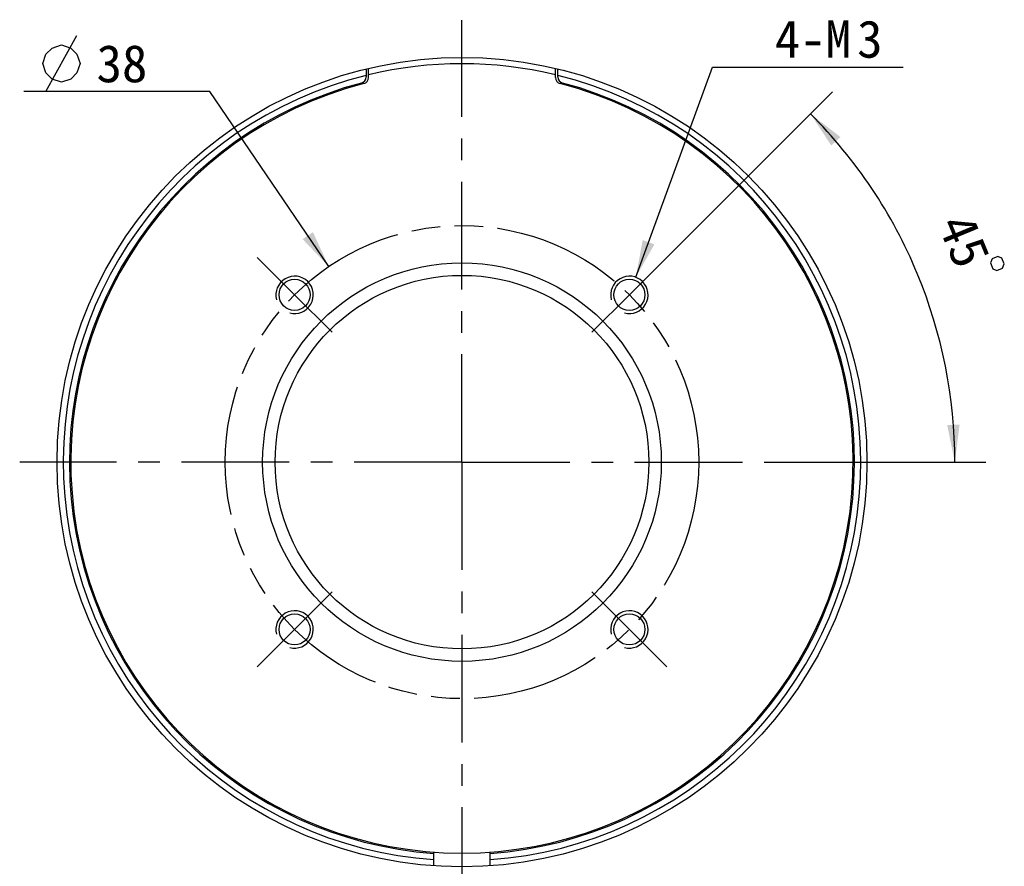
# Model space of a CAD drawing. Header units: millimetres. Extents: x 107 to 209, y 10 to 228.
# Tile 2 of 4: x 107 to 186, y 91 to 159. Entities that reach past the tile are written whole.
import ezdxf
from ezdxf.enums import TextEntityAlignment as Align

# ---------------------------------------------------------------- set-up
doc = ezdxf.new("R2010")
doc.units = ezdxf.units.MM
doc.header["$LTSCALE"] = 23.1
doc.linetypes.add('CENTER', pattern=[0.6, 0.375, -0.075, 0.075, -0.075])
doc.linetypes.add('PHANTOM', pattern=[0.8, 0.45, -0.05, 0.1, -0.05, 0.1, -0.05])
doc.layers.get('0').update_dxf_attribs({"linetype": 'CONTINUOUS'})
for name, color, linetype in [('00_COMPONENTS', 7, 'CONTINUOUS'), ('03_ALL_AXES', 7, 'CONTINUOUS'), ('07_ALL_HOLES', 7, 'CONTINUOUS'), ('51__DRAFT_DIMS', 7, 'CONTINUOUS')]:
    doc.layers.add(name, color=color, linetype=linetype)
doc.styles.get("Standard").update_dxf_attribs({"font": 'simfang.ttf'})
doc.dimstyles.new('DIMSTYLE_1', dxfattribs={"dimtxt": 3, "dimasz": 3, "dimexe": 2.5, "dimexo": 0.5, "dimgap": 3, "dimtad": 1, "dimdec": 1, "dimdsep": 46, "dimtxsty": 'STANDARD', "dimblk": '_FILLED', "dimblk1": '_FILLED', "dimblk2": '_FILLED', "dimcen": 0.09, "dimclrt": 3, "dimazin": 2, "dimtp": 0.5, "dimtm": 0.5, "dimtfac": 1, "dimtdec": -1, "dimtofl": 0, "dimtmove": 0, "dimatfit": 3, "dimldrblk": '_FILLED', "dimfxl": 1, "dimtolj": 1, "dimarcsym": 0})
doc.dimstyles.new('DIMSTYLE_2', dxfattribs={"dimtxt": 3, "dimasz": 3, "dimexe": 2.5, "dimexo": 0.5, "dimtad": 1, "dimdsep": 46, "dimtxsty": 'STANDARD', "dimblk": '_FILLED', "dimblk1": '_FILLED', "dimblk2": '_FILLED', "dimcen": 0.09, "dimclrt": 3, "dimazin": 2, "dimtp": 0.1, "dimtm": 0.1, "dimtfac": 1, "dimtofl": 0, "dimtmove": 0, "dimatfit": 1, "dimldrblk": '_FILLED', "dimfxl": 1, "dimtolj": 1, "dimarcsym": 0})
doc.dimstyles.new('DIMSTYLE_5', dxfattribs={"dimtxt": 3, "dimasz": 3, "dimexe": 2.5, "dimexo": 0.5, "dimtad": 1, "dimdsep": 46, "dimtxsty": 'STANDARD', "dimblk": '_FILLED', "dimblk1": '_FILLED', "dimblk2": '_FILLED', "dimcen": 0.09, "dimazin": 2, "dimtp": 0.1, "dimtm": 0.1, "dimtfac": 1, "dimtofl": 0, "dimtmove": 0, "dimatfit": 1, "dimldrblk": '_FILLED', "dimfxl": 1, "dimtolj": 1, "dimarcsym": 0})

# ---------------------------------------------------------------- blocks, each defined once
blk = doc.blocks.new('*D1')
at = {"layer": '51__DRAFT_DIMS', "color": 4}
for p, q in [((156.22, 136.825), (172.17, 152.775)), ((167.353, 123.036), (184.488, 123.036))]:
    blk.add_line(p, q, dxfattribs=at)
for start, end in [(22.5, 45), (0, 22.5)]:
    blk.add_arc((142.432, 123.036), 39.557, start, end, dxfattribs=at)
for points in [[(172.809, 149.147), (170.403, 151.007), (172.075, 148.467)], [(181.375, 126.015), (181.988, 123.036), (182.374, 126.053)]]:
    blk.add_solid(points, dxfattribs=at)
at = {"layer": '51__DRAFT_DIMS', "color": 3}
blk.add_text('45', height=3, rotation=-67.5, dxfattribs=at).set_placement((181.366, 140.246), align=Align.CENTER)
blk = doc.blocks.new('_FILLED')
at = {"color": 0, "linetype": 'ByBlock'}
blk.add_solid([(0, 0), (-1, 0.167), (-1, -0.167)], dxfattribs=at)
blk = doc.blocks.new('*D2')
at = {"layer": '51__DRAFT_DIMS', "color": 4}
for p, q in [((156.381, 137.881), (162.539, 154.767)), ((162.539, 154.767), (166.039, 154.767)), ((166.039, 154.767), (177.851, 154.767))]:
    blk.add_line(p, q, dxfattribs=at)
at = {"layer": '51__DRAFT_DIMS', "color": 4, "xscale": 3, "yscale": 3, "zscale": 3, "rotation": 249.9651237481}
blk.add_blockref('_FILLED', (156.381, 137.881), dxfattribs=at)
at = {"layer": '51__DRAFT_DIMS', "color": 3}
for s, p in [('4-M', (167.539, 155.517)), ('3', (174.148, 155.517))]:
    blk.add_text(s, height=3, dxfattribs=at).set_placement(p)
blk = doc.blocks.new('*D6')
at = {"color": 1}
for p, q in [((118.682, 152.794), (107.276, 152.794)), ((122.182, 152.794), (118.682, 152.794)), ((131.743, 138.744), (122.182, 152.794))]:
    blk.add_line(p, q, dxfattribs=at)
at = {"color": 1, "xscale": 3, "yscale": 3, "zscale": 3, "rotation": 304.2346185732}
blk.add_blockref('_FILLED', (131.743, 138.744), dxfattribs=at)
at = {"color": 1}
blk.add_text('38', height=3, dxfattribs=at).set_placement((117.182, 153.544), align=Align.RIGHT)

msp = doc.modelspace()

# ---------------------------------------------------------------- linework, layer by layer
at = {"color": 1}
msp.add_line((109.0258, 152.7943), (111.5258, 157.2943), dxfattribs=at)
msp.add_lwpolyline([(108.7758, 155.0443), (109.0258, 155.7943), (109.5258, 156.2943), (110.2758, 156.5443), (111.0258, 156.2943), (111.5258, 155.7943), (111.7758, 155.0443), (111.5258, 154.2943), (111.0258, 153.7943), (110.2758, 153.5443), (109.5258, 153.7943), (109.0258, 154.2943), (108.7758, 155.0443)], dxfattribs=at)
at = {"layer": '00_COMPONENTS', "color": 7}
for p, q in [((134.7318, 154.6111), (134.7318, 153.9679)), ((134.9318, 153.917), (134.9318, 154.6592)), ((149.9318, 153.917), (149.9318, 154.6592)), ((150.1318, 153.9679), (150.1318, 154.6111)), ((140.1818, 90.6144), (140.1818, 91.7255)), ((144.6818, 90.6144), (144.6818, 91.7255))]:
    msp.add_line(p, q, dxfattribs=at)
for centre, radius in [((142.4318, 123.0364), 32.5), ((142.4318, 123.0364), 16), ((142.4318, 123.0364), 15), ((128.9967, 136.4714), 1.25), ((155.8668, 136.4714), 1.25), ((128.9967, 109.6014), 1.25), ((155.8668, 109.6014), 1.25)]:
    msp.add_circle(centre, radius, dxfattribs=at)
for centre, radius, start, end in [((142.4318, 123.0364), 32, 76.445216, 103.554784), ((142.4318, 123.0364), 32, 103.923439, 265.968063), ((142.4318, 123.0364), 31.5, 104.847666, 265.903956), ((142.4318, 123.0364), 31.4, 104.523892, 75.476108), ((134.2318, 153.9679), 0.5, 284.847666, 360), ((134.4318, 153.917), 0.5, 284.523892, 360), ((142.4318, 123.0364), 32, 274.031937, 76.076562), ((142.4318, 123.0364), 31.5, 274.096044, 75.152334), ((150.4318, 153.917), 0.5, 180, 255.476108), ((150.6318, 153.9679), 0.5, 180, 255.152334)]:
    msp.add_arc(centre, radius, start, end, dxfattribs=at)
at = {"layer": '00_COMPONENTS', "color": 4}
for centre in [(128.9967, 136.4714), (155.8668, 136.4714), (128.9967, 109.6014), (155.8668, 109.6014)]:
    msp.add_arc(centre, 1.5, 255, 195, dxfattribs=at)
at = {"layer": '03_ALL_AXES', "color": 1, "linetype": 'CENTER'}
for q in [(142.4318, 158.5364), (106.9318, 123.0364), (142.4318, 87.5364), (177.9318, 123.0364)]:
    msp.add_line((142.4318, 123.0364), q, dxfattribs=at)
at = {"layer": '07_ALL_HOLES', "color": 1, "linetype": 'CENTER'}
for p, q in [((128.9967, 136.4714), (125.9915, 139.4766)), ((155.8668, 136.4714), (158.872, 139.4766)), ((128.9967, 136.4714), (132.0019, 133.4662)), ((155.8668, 136.4714), (152.8616, 133.4662)), ((128.9967, 109.6014), (132.0019, 112.6066)), ((155.8668, 109.6014), (152.8616, 112.6066)), ((128.9967, 109.6014), (125.9915, 106.5962)), ((155.8668, 109.6014), (158.872, 106.5962))]:
    msp.add_line(p, q, dxfattribs=at)
at = {"layer": '07_ALL_HOLES', "color": 1, "linetype": 'PHANTOM'}
msp.add_circle((142.4318, 123.0364), 19, dxfattribs=at)
at = {"layer": '51__DRAFT_DIMS', "color": 3}
msp.add_lwpolyline([(185.443, 139.55), (184.9811, 139.3587), (184.8458, 139.032), (185.0371, 138.5701), (185.3638, 138.4348), (185.8257, 138.6261), (185.961, 138.9528), (185.7697, 139.4147), (185.443, 139.55)], dxfattribs=at)

# ---------------------------------------------------------------- dimensions: what is measured, and where the dimension line sits
at = {"color": 1}
dim = msp.add_diameter_dim_2p(p1=(131.7427, 138.7445), p2=(153.1208, 107.3283), text='%%c<>', dimstyle='DIMSTYLE_5', override={"dimtih": 1, "dimtoh": 1, "dimpost": '<>'}, dxfattribs=at)
dim.commit()
dim.dimension.update_dxf_attribs({"geometry": '*D6', "text_midpoint": (114.9789, 155.0443), "dimtype": 163})
at = {"layer": '51__DRAFT_DIMS', "color": 4}
dim = msp.add_diameter_dim_2p(p1=(156.3807, 137.8807), p2=(155.3529, 135.0622), text='4-M<>', dimstyle='DIMSTYLE_2', override={"dimtih": 1, "dimtoh": 1, "dimpost": '<>'}, dxfattribs=at)
dim.commit()
dim.dimension.update_dxf_attribs({"geometry": '*D2', "text_midpoint": (171.9448, 157.0172), "dimtype": 163})
dim = msp.add_angular_dim_2l(base=(178.9774, 138.1741), line1=((166.4575, 123.0364), (166.8531, 123.0364)), line2=((155.5871, 136.1917), (155.8668, 136.4714)), dimstyle='DIMSTYLE_1', dxfattribs=at)
dim.commit()
dim.dimension.update_dxf_attribs({"geometry": '*D1', "text_midpoint": (178.6245, 138.9995), "dimtype": 162})

doc.saveas('drawing.dxf')
